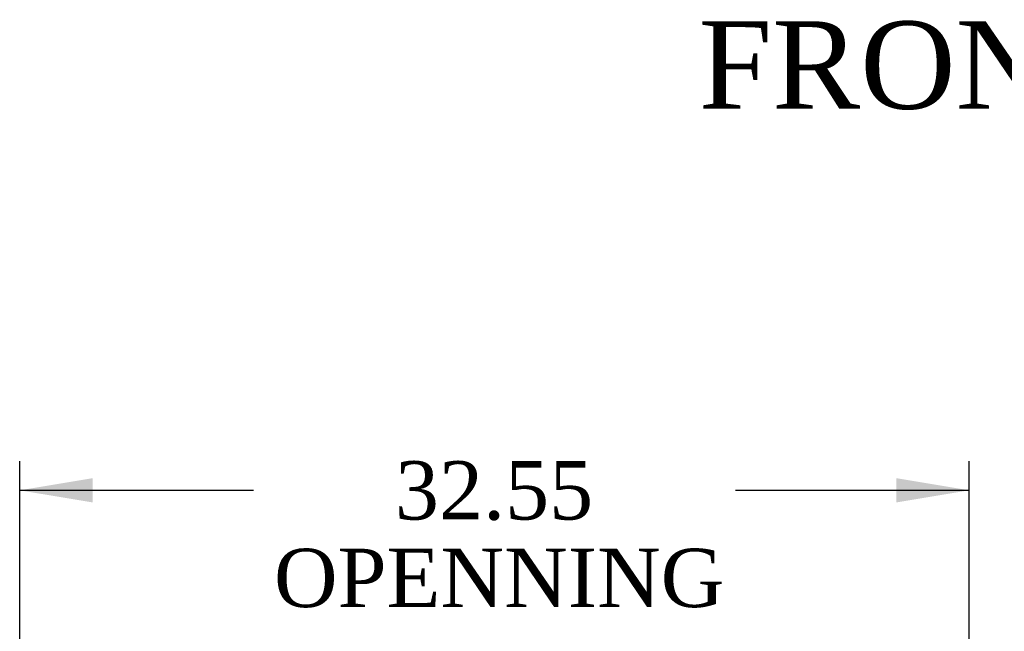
# Model space of a CAD drawing. Header units: inches. Extents: x 1 to 359, y -2 to 239.
# Tile 27 of 103: x 98 to 131, y 41 to 62. Entities that reach past the tile are written whole.
import ezdxf
from ezdxf.enums import TextEntityAlignment as Align

# ---------------------------------------------------------------- set-up
doc = ezdxf.new("R2010")
doc.units = ezdxf.units.IN
doc.header["$MEASUREMENT"] = 0
doc.layers.add('Default', color=7, linetype='Continuous')
doc.styles.add('SEACAD_Times_New_Roman', font='times.ttf')
doc.dimstyles.new('HAMMOND_(STH_-_540x360)', dxfattribs={"dimtxt": 2, "dimasz": 2.5, "dimexe": 1, "dimexo": 1, "dimgap": 0.5, "dimtad": 0, "dimtih": 1, "dimtoh": 1, "dimzin": 0, "dimdsep": 46, "dimtxsty": 'SEACAD_Times_New_Roman', "dimblk1": '_SE_FILLED', "dimblk2": '_SE_FILLED', "dimsah": 1, "dimcen": 1, "dimadec": 0, "dimazin": 0, "dimtfac": 0.8, "dimtofl": 0, "dimtmove": 0, "dimatfit": 3, "dimfxl": 1, "dimtolj": 1, "dimtzin": 0, "dimarcsym": 0})

# ---------------------------------------------------------------- blocks, each defined once
blk = doc.blocks.new('DMBLK70')
at = {"layer": 'Default', "linetype": 'Continuous', "transparency": 16777216}
for points in [[(100.002, 46.247), (97.502, 45.83), (100.002, 45.414)], [(127.553, 46.247), (127.553, 45.414), (130.053, 45.83)]]:
    blk.add_hatch(color=7, dxfattribs=at).paths.add_polyline_path(points)
at = {"layer": 'Default', "color": 7, "linetype": 'Continuous', "transparency": 16777216}
for p, q in [((97.502, 38.697), (97.502, 46.83)), ((130.053, 38.602), (130.053, 46.83)), ((97.502, 45.83), (105.518, 45.83)), ((122.036, 45.83), (130.053, 45.83))]:
    blk.add_line(p, q, dxfattribs=at)
at = {"layer": 'Default', "color": 7, "linetype": 'Continuous', "transparency": 16777216, "style": 'SEACAD_Times_New_Roman'}
for s, p in [('32.55', (110.365, 46.83)), ('OPENNING', (106.218, 43.83))]:
    blk.add_text(s, height=2, dxfattribs=at).set_placement(p, align=Align.TOP_LEFT)
blk = doc.blocks.new('_SE_FILLED')
at = {"color": 0}
blk.add_line((0, 0), (-1, 0), dxfattribs=at)
blk.add_solid([(0, 0), (-1, -0.1665), (-1, 0.1665), (0, 0)], dxfattribs=at)

msp = doc.modelspace()

# ---------------------------------------------------------------- texts
at = {"layer": 'Default', "color": 7, "linetype": 'Continuous', "style": 'SEACAD_Times_New_Roman'}
msp.add_text('FRONT VIEW', height=3, dxfattribs=at).set_placement((120.773, 61.905), align=Align.TOP_LEFT)

# ---------------------------------------------------------------- dimensions: what is measured, and where the dimension line sits
at = {"layer": 'Default', "color": 7, "linetype": 'Continuous'}
dim = msp.add_linear_dim(base=(97.502, 45.83), p1=(97.502, 37.697), p2=(130.053, 37.602), angle=359.8328, text='\\A1;<>\\POPENNING', dimstyle='HAMMOND_(STH_-_540x360)', dxfattribs=at)
dim.commit()
dim.dimension.update_dxf_attribs({"geometry": 'DMBLK70', "text_midpoint": (113.777, 45.83), "dimtype": 161})

doc.saveas('drawing.dxf')
